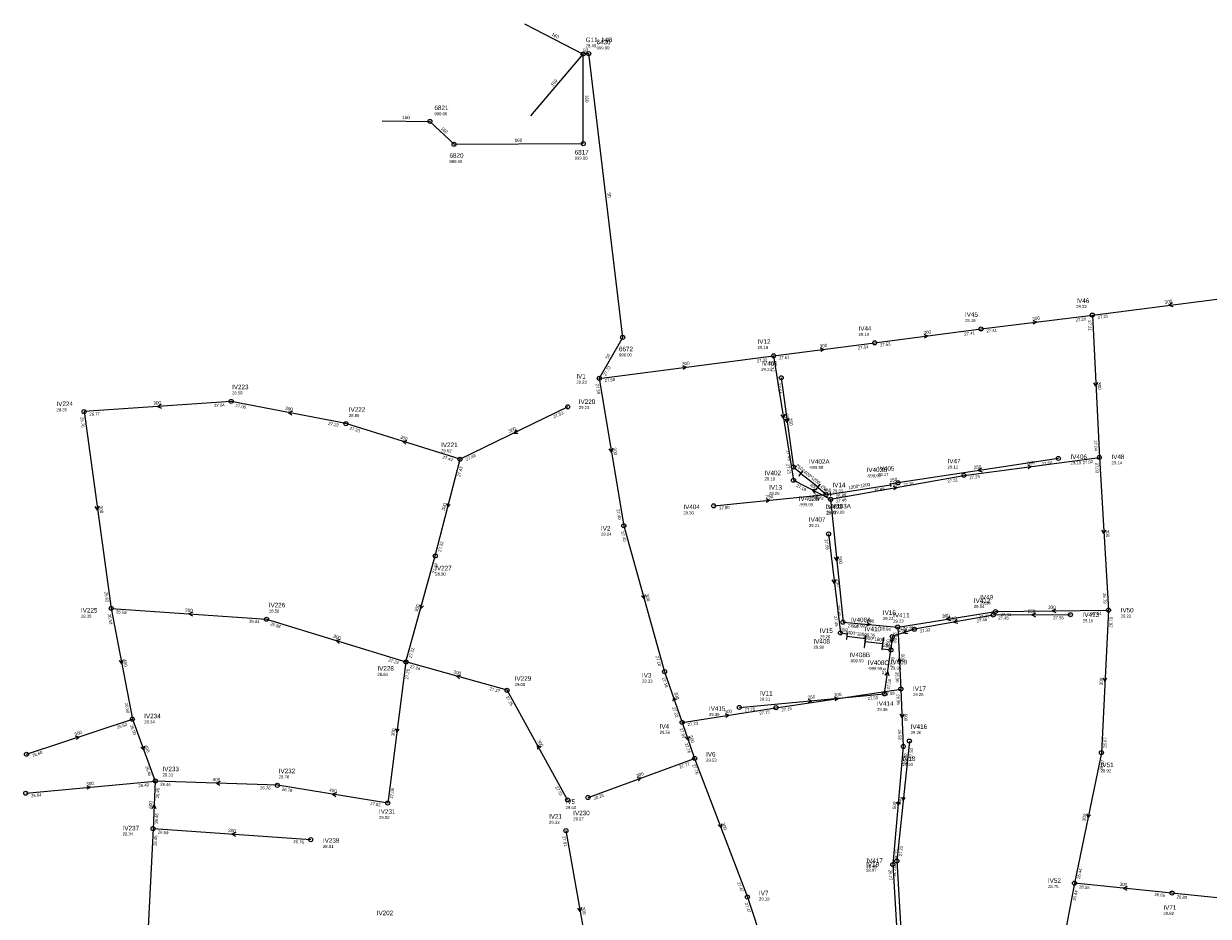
# Model space of a CAD drawing. Header units: metres. Extents: x 179992 to 198392, y 351761 to 369438.
# Tile 16 of 194: x 184780 to 185247, y 353629 to 353981. Entities that reach past the tile are written whole.
import ezdxf

# ---------------------------------------------------------------- set-up
doc = ezdxf.new("R2010")
doc.units = ezdxf.units.M

msp = doc.modelspace()

# ---------------------------------------------------------------- linework, layer by layer
at = {"layer": 'B-WE-RI-GWA-RIOOLLEIDING_BETON_300', "linetype": 'Continuous'}
for points in [[(185201.59, 353866.5), (185262.03, 353874.25)], [(185157.7, 353861.03), (185201.59, 353866.5)], [(185201.59, 353866.5), (185204.36, 353810.32)], [(185115.74, 353855.54), (185157.7, 353861.03)], [(185075.91, 353850.4), (185115.74, 353855.54)], [(185007.16, 353841.53), (185075.91, 353850.4)], [(185075.91, 353850.4), (185083.74, 353801.31)], [(185007.16, 353841.53), (185016.84, 353783.37)], [(184862, 353832.44), (184803.99, 353828.4)], [(184907.23, 353823.66), (184862, 353832.44)], [(184994.73, 353830.3), (184952.24, 353809.62)], [(184803.99, 353828.4), (184814.69, 353750.78)], [(184952.24, 353809.62), (184907.23, 353823.66)], [(184942.47, 353771.47), (184952.24, 353809.62)], [(185150.93, 353803.22), (185204.36, 353810.32)], [(185204.36, 353810.32), (185207.97, 353750.08)], [(185098.38, 353793.81), (185150.93, 353803.22)], [(185016.84, 353783.37), (185032.91, 353725.82)], [(184930.93, 353729.64), (184942.47, 353771.47)], [(184814.69, 353750.78), (184875.93, 353746.48)], [(184875.93, 353746.48), (184930.93, 353729.64)], [(185124.84, 353743.43), (185163.41, 353749.53)], [(185163.41, 353749.53), (185207.97, 353750.08)], [(185207.97, 353750.08), (185205.17, 353693.84)], [(184930.93, 353729.64), (184923.74, 353673.99)], [(184970.8, 353718.49), (184930.93, 353729.64)], [(185032.91, 353725.82), (185039.83, 353705.79)], [(184994.64, 353675.21), (184970.8, 353718.49)], [(185076.82, 353711.62), (185126.06, 353718.96)], [(185039.83, 353705.79), (185076.82, 353711.62)], [(184781.28, 353693.26), (184823.06, 353707.09)], [(185039.83, 353705.79), (185044.76, 353691.59)], [(185002.71, 353676.18), (185044.76, 353691.59)], [(185044.76, 353691.59), (185065.58, 353636.92)], [(185205.17, 353693.84), (185194.54, 353642.4)], [(184780.98, 353677.87), (184832.09, 353682.66)], [(184893.39, 353659.55), (184831.19, 353663.88)], [(184994.02, 353663.11), (185005.33, 353599.3)], [(185194.54, 353642.4), (185186.33, 353598.61)], [(185233, 353638.48), (185194.54, 353642.4)], [(185065.58, 353636.92), (185084.33, 353580.46)], [(185271.29, 353634.51), (185233, 353638.48)]]:
    msp.add_lwpolyline(points, dxfattribs=at)
at = {"layer": 'B-WE-RI-GWA-RIOOLLEIDING_BETON_400', "linetype": 'Continuous'}
for points in [[(185083.74, 353801.31), (185098.38, 353793.81)], [(184814.69, 353750.78), (184823.06, 353707.09)], [(184823.06, 353707.09), (184832.09, 353682.66)], [(184880.24, 353680.99), (184832.09, 353682.66)], [(184923.74, 353673.99), (184880.24, 353680.99)]]:
    msp.add_lwpolyline(points, dxfattribs=at)
at = {"layer": 'B-WE-RI-GWA-RIOOLLEIDING_BETON_500', "linetype": 'Continuous'}
for points in [[(185098.38, 353793.81), (185103.27, 353745.35)], [(185103.27, 353745.35), (185124.84, 353743.43)], [(185124.84, 353743.43), (185126.06, 353718.96)], [(185126.06, 353718.96), (185127.03, 353696.29)], [(185127.03, 353696.29), (185122.93, 353649.73)], [(185122.93, 353649.73), (185126.66, 353588.09)]]:
    msp.add_lwpolyline(points, dxfattribs=at)
at = {"layer": 'B-WE-RI-GWA-RIOOLLEIDING_BETON_600', "linetype": 'Continuous'}
for points in [[(184832.09, 353682.66), (184831.19, 353663.88)], [(184831.19, 353663.88), (184826.98, 353581.18)]]:
    msp.add_lwpolyline(points, dxfattribs=at)
at = {"layer": 'B-WE-RI-GWA-RIOOLPUT_INSPECTIEPUT'}
for centre in [(185201.59, 353866.5), (185157.7, 353861.03), (185115.74, 353855.54), (185075.91, 353850.4), (184862, 353832.44), (184994.73, 353830.3), (184803.99, 353828.4), (184907.23, 353823.66), (184952.24, 353809.62), (185204.36, 353810.32), (185150.93, 353803.22), (185083.74, 353801.31), (185098.38, 353793.81), (185016.84, 353783.37), (184942.47, 353771.47), (184814.69, 353750.78), (185207.97, 353750.08), (184875.93, 353746.48), (185103.27, 353745.35), (185163.41, 353749.53), (185124.84, 353743.43), (184930.93, 353729.64), (185032.91, 353725.82), (184970.8, 353718.49), (185126.06, 353718.96), (185076.82, 353711.62), (184823.06, 353707.09), (185039.83, 353705.79), (185127.03, 353696.29), (184781.28, 353693.26), (185044.76, 353691.59), (185205.17, 353693.84), (184832.09, 353682.66), (184880.24, 353680.99), (184780.98, 353677.87), (185002.71, 353676.18), (184923.74, 353673.99), (184994.64, 353675.21), (184831.19, 353663.88), (184994.02, 353663.11), (184893.39, 353659.55), (185122.93, 353649.73), (185194.54, 353642.4), (185233, 353638.48), (185065.58, 353636.92)]:
    msp.add_circle(centre, 0.8, dxfattribs=at)
at = {"layer": 'B-WE-RI-GWA_STROMINGSRICHTING'}
for points in [[(185233.15, 353871.27), (185231.81, 353870.38), (185233.33, 353869.84)], [(185178.13, 353864.3), (185179.65, 353863.77), (185178.31, 353862.87)], [(185135.2, 353858.81), (185136.72, 353858.29), (185135.39, 353857.38)], [(185094.3, 353853.5), (185095.83, 353852.97), (185094.49, 353852.07)], [(185040.01, 353846.49), (185041.54, 353845.97), (185040.2, 353845.07)], [(185203.62, 353839.88), (185202.97, 353838.41), (185202.18, 353839.81)], [(184834.38, 353831.24), (184832.99, 353830.42), (184834.48, 353829.8)], [(184886.17, 353828.48), (184884.61, 353828.05), (184885.89, 353827.07)], [(185080.31, 353827.39), (185079.83, 353825.85), (185078.89, 353827.16)], [(184974.46, 353821.24), (184973.48, 353819.96), (184975.09, 353819.94)], [(184931.32, 353816.9), (184929.73, 353816.64), (184930.9, 353815.52)], [(185012.47, 353813.99), (185012, 353812.45), (185011.05, 353813.75)], [(185176.12, 353807.29), (185177.64, 353806.77), (185176.31, 353805.87)], [(185092.67, 353797.54), (185091.06, 353797.56), (185092.01, 353796.26)], [(185123.11, 353798.97), (185124.65, 353798.52), (185123.36, 353797.55)], [(184809.86, 353791.11), (184809.34, 353789.59), (184808.43, 353790.92)], [(184947.01, 353792.12), (184947.35, 353790.54), (184948.41, 353791.76)], [(185206.8, 353781.68), (185206.16, 353780.2), (185205.36, 353781.59)], [(185101.4, 353771.09), (185100.83, 353769.58), (185099.96, 353770.94)], [(185025.18, 353756.18), (185024.88, 353754.59), (185023.79, 353755.79)], [(184936.39, 353752.13), (184936.7, 353750.55), (184937.78, 353751.75)], [(184846.8, 353749.25), (184845.31, 353748.63), (184846.7, 353747.81)], [(185145.43, 353747.42), (185144.12, 353746.48), (185145.66, 353745.99)], [(185187.12, 353750.54), (185185.69, 353749.81), (185187.14, 353749.1)], [(185112.68, 353745.23), (185114.05, 353744.39), (185112.56, 353743.8)], [(184905.02, 353738.33), (184903.43, 353738.06), (184904.6, 353736.95)], [(184819.31, 353730.48), (184818.88, 353728.94), (184817.9, 353730.21)], [(185126.24, 353729.79), (185125.45, 353731.2), (185124.8, 353729.72)], [(184952.45, 353724.37), (184950.86, 353724.07), (184952.06, 353722.98)], [(185205.92, 353723.43), (185206.57, 353721.96), (185207.36, 353723.36)], [(185037.52, 353714.68), (185036.37, 353715.8), (185036.16, 353714.21)], [(185099.91, 353715.79), (185101.44, 353715.29), (185100.12, 353714.37)], [(185056.79, 353709.19), (185058.33, 353708.7), (185057.01, 353707.77)], [(185127.2, 353709.09), (185126.54, 353707.62), (185125.76, 353709.03)], [(184800.58, 353700.41), (184802.17, 353700.18), (184801.03, 353699.04)], [(184926.81, 353703.34), (184927.33, 353701.82), (184928.23, 353703.15)], [(185042.5, 353700.29), (185042.29, 353698.69), (185041.14, 353699.81)], [(184827.75, 353696.48), (184827.58, 353694.88), (184826.4, 353695.98)], [(184984.05, 353695.94), (184982.72, 353696.85), (184982.78, 353695.24)], [(184805.03, 353680.85), (184806.54, 353680.27), (184805.17, 353679.41)], [(184857.63, 353682.49), (184856.16, 353681.82), (184857.58, 353681.06)], [(185022.14, 353684.07), (185023.73, 353683.89), (185022.63, 353682.71)], [(184903.53, 353677.97), (184901.99, 353677.49), (184903.3, 353676.55)], [(184830.85, 353671.87), (184831.64, 353673.27), (184832.29, 353671.8)], [(185124.39, 353674.51), (185124.98, 353673.01), (185125.82, 353674.38)], [(185199.44, 353669.68), (185199.86, 353668.12), (185200.85, 353669.38)], [(184863.78, 353662.33), (184862.29, 353661.71), (184863.68, 353660.9)], [(185055.33, 353665.86), (185055.17, 353664.26), (185053.98, 353665.34)], [(185215.28, 353641.01), (185213.77, 353640.44), (185215.13, 353639.58)], [(185000.13, 353632.75), (184999.67, 353631.2), (184998.71, 353632.5)]]:
    msp.add_lwpolyline(points, dxfattribs=at)
at = {"layer": 'B-WE-RI-HWA-RIOOLLEIDING_PVC_250', "linetype": 'Continuous'}
for points in [[(185078.897, 353841.751), (185083.72, 353806.55)], [(185188.199, 353809.927), (185124.924, 353800.304)], [(185083.72, 353806.55), (185086.755, 353804.13)], [(185093.286, 353798.548), (185096.583, 353795.682)], [(185124.924, 353800.304), (185121.988, 353799.81)], [(185052.304, 353791.246), (185096.583, 353795.682)], [(185096.583, 353795.682), (185098.306, 353795.921)], [(185097.595, 353780.165), (185102.259, 353741.117)], [(185162.48, 353748.166), (185131.404, 353742.547)], [(185192.956, 353748.284), (185162.48, 353748.166)], [(185131.404, 353742.547), (185122.703, 353739.633)], [(185102.259, 353741.117), (185104.95, 353740.727)], [(185122.703, 353739.633), (185122.157, 353734.393)], [(185118.716, 353734.87), (185122.157, 353734.393)], [(185119.626, 353717.03), (185122.157, 353734.393)], [(185062.389, 353711.714), (185119.626, 353717.03)], [(185129.444, 353698.449), (185124.484, 353651.172)], [(185124.484, 353651.172), (185128.005, 353590.018)]]:
    msp.add_lwpolyline(points, dxfattribs=at)
at = {"layer": 'B-WE-RI-HWA-RIOOLPUT', "linetype": 'Continuous'}
for points in [[(185087.351, 353804.997), (185085.89, 353803.093), (185085.969, 353803.033), (185087.43, 353804.937), (185087.351, 353804.997)], [(185098.463, 353795.291), (185098.275, 353796.476), (185098.176, 353796.461), (185098.364, 353795.275), (185098.463, 353795.291)], [(185104.77, 353738.658), (185105.063, 353741.04), (185104.963, 353741.052), (185104.671, 353738.67), (185104.77, 353738.658)]]:
    msp.add_lwpolyline(points, dxfattribs=at)
at = {"layer": 'B-WE-RI-HWA-RIOOLPUT_INSPECTIEPUT'}
for centre in [(185078.9, 353841.75), (185083.72, 353806.55), (185188.2, 353809.93), (185124.92, 353800.3), (185096.58, 353795.68), (185052.3, 353791.25), (185097.6, 353780.16), (185162.48, 353748.17), (185192.96, 353748.28), (185102.26, 353741.12), (185131.4, 353742.55), (185122.7, 353739.63), (185122.16, 353734.39), (185119.63, 353717.03), (185062.39, 353711.71), (185129.44, 353698.45), (185124.48, 353651.17)]:
    msp.add_circle(centre, 0.8, dxfattribs=at)
at = {"layer": 'B-WE-RI-HWA_STROMINGSRICHTING'}
for points in [[(185081.83, 353825.67), (185081.31, 353824.15), (185080.4, 353825.48)], [(185157.88, 353806.04), (185156.56, 353805.12), (185158.09, 353804.62)], [(185072.94, 353794.04), (185074.44, 353793.46), (185073.08, 353792.6)], [(185100.47, 353762.16), (185099.93, 353760.64), (185099.04, 353761.99)], [(185148.23, 353746.32), (185146.94, 353745.36), (185148.49, 353744.9)], [(185179.16, 353748.95), (185177.72, 353748.22), (185179.16, 353747.51)], [(185128.29, 353742.33), (185127.05, 353741.09), (185128.78, 353740.85)], [(185121.82, 353738.65), (185122.43, 353737.01), (185123.37, 353738.48)], [(185119.97, 353724.39), (185120.89, 353725.71), (185121.4, 353724.18)], [(185089.51, 353714.96), (185091.01, 353714.37), (185089.64, 353713.52)], [(185126.4, 353676.32), (185126.96, 353674.81), (185127.83, 353676.17)]]:
    msp.add_lwpolyline(points, dxfattribs=at)
at = {"layer": 'B-WE-RI-PERSLEIDING-POMPPUT'}
msp.add_circle((185000.8, 353969.45), 0.8, dxfattribs=at)
at = {"layer": 'B-WE-RI-PERSLEIDING-RIOOLPUT_INSPECTIEPUT'}
for centre in [(185002.99, 353969.61), (185016.39, 353857.68), (185007.16, 353841.53)]:
    msp.add_circle(centre, 0.8, dxfattribs=at)
at = {"layer": 'B-WE-RI-PERSLEIDING_PP_50', "linetype": 'Continuous'}
for points in [[(185002.99, 353969.61), (185000.8, 353969.45)], [(185016.39, 353857.68), (185002.99, 353969.61)], [(185007.16, 353841.53), (185016.39, 353857.68)]]:
    msp.add_lwpolyline(points, dxfattribs=at)
at = {"layer": 'B-WE-RI-SWA-RIOOLLEIDING_PE_1200', "linetype": 'Continuous'}
for points in [[(185086.631, 353804.02), (185093.479, 353798.782)], [(185098.329, 353795.863), (185122.057, 353799.53)]]:
    msp.add_lwpolyline(points, dxfattribs=at)
at = {"layer": 'B-WE-RI-SWA-RIOOLLEIDING_PE_1800', "linetype": 'Continuous'}
for points in [[(185104.821, 353739.871), (185112.194, 353738.936)], [(185111.995, 353737.771), (185118.969, 353736.906)]]:
    msp.add_lwpolyline(points, dxfattribs=at)
at = {"layer": 'B-WE-RI-SWA-RIOOLPUT', "linetype": 'Continuous'}
for points in [[(185092.77, 353797.811), (185094.231, 353799.715), (185094.152, 353799.776), (185092.691, 353797.872), (185092.77, 353797.811)], [(185122.175, 353798.943), (185121.987, 353800.128), (185121.888, 353800.112), (185122.076, 353798.927), (185122.175, 353798.943)], [(185111.747, 353735.373), (185112.332, 353740.137), (185112.233, 353740.149), (185111.648, 353735.385), (185111.747, 353735.373)], [(185118.7, 353734.517), (185119.285, 353739.281), (185119.186, 353739.293), (185118.601, 353734.529), (185118.7, 353734.517)]]:
    msp.add_lwpolyline(points, dxfattribs=at)
at = {"layer": 'B-WE-RI-VWA-RIOOLLEIDING', "linetype": 'Continuous'}
for points in [[(184977.68, 353981.43), (185000.8, 353969.45)], [(184980.12, 353945.09), (185000.8, 353969.45)], [(185000.85, 353934.11), (185000.8, 353969.45)], [(184921.58, 353943.14), (184940.36, 353942.89)], [(184940.36, 353942.89), (184949.88, 353933.87)], [(184949.88, 353933.87), (185000.85, 353934.11)]]:
    msp.add_lwpolyline(points, dxfattribs=at)
at = {"layer": 'B-WE-RI-VWA-RIOOLPUT_INSPECTIEPUT'}
for centre in [(184940.36, 353942.89), (184949.88, 353933.87), (185000.85, 353934.11)]:
    msp.add_circle(centre, 0.8, dxfattribs=at)

# ---------------------------------------------------------------- texts
at = {"layer": 'B-WE-RI-GWA_AFM'}
for s, rotation, p in [('300', 7.31, (185230.17, 353870.96)), ('300', 7.1, (185178, 353864.34)), ('300', 7.45, (185135.07, 353858.87)), ('300', 7.35, (185094.18, 353853.55)), ('300', 7.35, (185039.88, 353846.55)), ('300', -87.18, (185203.67, 353840.01)), ('300', 3.98, (184831.38, 353831.09)), ('300', -10.99, (184883.23, 353829.14)), ('300', -80.94, (185080.35, 353827.5)), ('300', 25.95, (184971.74, 353819.98)), ('300', -17.32, (184928.48, 353817.84)), ('300', -80.55, (185012.52, 353814.1)), ('300', 7.57, (185175.99, 353807.34)), ('400', -27.13, (185090.03, 353798.98)), ('300', 10.15, (185122.99, 353798.99)), ('300', -82.15, (184809.9, 353791.23)), ('300', 75.64, (184946.21, 353789.22)), ('300', -86.57, (185206.86, 353781.8)), ('500', -84.24, (185101.45, 353771.23)), ('300', -74.4, (185025.2, 353756.3)), ('300', 74.58, (184935.53, 353749.27)), ('300', 0.71, (185184.12, 353750.56)), ('300', -4.02, (184843.8, 353749.5)), ('500', -5.09, (185112.58, 353745.28)), ('300', 8.99, (185142.46, 353746.99)), ('300', -17.02, (184902.18, 353739.28)), ('500', -87.15, (185126.15, 353732.79)), ('400', -79.15, (184819.34, 353730.62)), ('300', -15.62, (184949.57, 353725.22)), ('300', 87.15, (185205.71, 353720.45)), ('300', -70.94, (185036.6, 353717.54)), ('300', 8.48, (185099.78, 353715.83)), ('300', 8.96, (185056.66, 353709.24)), ('500', -87.55, (185127.26, 353709.22)), ('300', 18.32, (184800.44, 353700.43)), ('300', 82.64, (184926.35, 353700.35)), ('300', -70.85, (185042.52, 353700.41)), ('400', -69.71, (184827.76, 353696.61)), ('300', -61.15, (184982.65, 353698.6)), ('300', 20.13, (185022, 353684.08)), ('300', 5.35, (184804.91, 353680.87)), ('400', -1.99, (184854.64, 353682.65)), ('400', -9.14, (184900.56, 353678.52)), ('600', 87.26, (184830.78, 353671.76)), ('500', 84.97, (185124.07, 353671.51)), ('300', 78.32, (185198.78, 353666.75)), ('300', -3.98, (184860.79, 353662.59)), ('300', -69.15, (185055.34, 353666)), ('300', -5.82, (185212.3, 353641.37)), ('300', -79.95, (185000.17, 353632.89))]:
    msp.add_text(s, height=1.3, rotation=rotation, dxfattribs=at).set_placement(p)
at = {"layer": 'B-WE-RI-GWA_BOB'}
for s, rotation, p in [('27.20', 7.1, (185195.06, 353863.87)), ('27.21', -87.18, (185199.89, 353864.41)), ('27.21', 7.31, (185203.8, 353864.97)), ('27.41', 7.45, (185151.19, 353858.36)), ('27.41', 7.1, (185159.91, 353859.49)), ('27.54', 7.35, (185109.23, 353852.88)), ('27.53', 7.45, (185117.96, 353854.01)), ('27.32', 7.35, (185069.4, 353847.74)), ('27.61', 7.35, (185078.12, 353848.87)), ('27.32', -80.94, (185074.45, 353848.14)), ('27.58', 7.35, (185009.37, 353840)), ('27.58', -80.55, (185005.71, 353839.26)), ('27.04', 3.98, (184855.34, 353830.17)), ('27.06', -10.99, (184863.62, 353830.29)), ('26.76', -82.15, (184802.48, 353826.17)), ('26.77', 3.98, (184806.11, 353826.74)), ('27.53', 25.95, (184989.4, 353825.71)), ('27.22', -10.99, (184900.21, 353823.19)), ('27.23', -17.32, (184908.6, 353821.35)), ('27.04', -87.18, (185202.23, 353817.02)), ('27.43', 25.95, (184954.83, 353808.88)), ('27.44', -17.32, (184945.21, 353809.93)), ('27.21', -80.94, (185080.89, 353807.74)), ('27.02', 7.57, (185197.86, 353807.64)), ('27.03', -86.57, (185202.68, 353808.22)), ('27.43', 75.64, (184952.3, 353802.59)), ('27.29', 7.57, (185153.15, 353801.7)), ('27.18', -27.13, (185084.7, 353798.8)), ('27.31', 10.15, (185144.55, 353800.25)), ('28.23', -27.13, (185091.51, 353795.31)), ('27.48', 10.15, (185100.67, 353792.39)), ('27.40', -80.55, (185013.95, 353789.78)), ('27.23', -84.24, (185096.79, 353791.64)), ('27.40', -74.4, (185015.64, 353780.96)), ('27.32', 75.64, (184944.71, 353772.96)), ('27.34', 74.58, (184942.4, 353764.44)), ('26.62', -82.15, (184811.98, 353757.27)), ('26.79', -86.57, (185205.77, 353756.76)), ('27.16', -84.24, (185100.8, 353751.93)), ('26.58', -79.15, (184813.3, 353748.48)), ('26.58', -4.02, (184816.56, 353748.84)), ('26.84', -4.02, (184869.02, 353745.16)), ('27.41', 8.99, (185156.97, 353746.69)), ('27.41', 0.71, (185165.43, 353747.75)), ('27.61', 0.71, (185201.19, 353748.2)), ('26.79', 87.15, (185209.43, 353743.2)), ('26.88', -17.02, (184877.32, 353744.17)), ('27.14', -5.09, (185105.1, 353743.38)), ('26.94', -5.09, (185117.91, 353742.24)), ('27.26', 8.99, (185127.1, 353741.96)), ('26.94', -87.15, (185123.14, 353741.34)), ('27.22', 74.58, (184933.2, 353731.09)), ('27.24', -17.02, (184923.9, 353729.91)), ('27.24', -15.62, (184932.37, 353727.37)), ('27.18', -74.4, (185029.35, 353731.89)), ('27.26', 82.64, (184931.84, 353722.67)), ('27.18', -70.94, (185031.86, 353723.34)), ('26.96', -87.15, (185123.92, 353725.66)), ('27.37', -15.62, (184963.77, 353718.59)), ('26.50', -79.15, (184820.01, 353713.43)), ('27.35', -61.15, (184970.19, 353715.87)), ('27.08', 8.48, (185119.6, 353716.18)), ('26.95', -87.55, (185124.35, 353716.88)), ('27.22', -70.94, (185035.91, 353711.63)), ('27.15', 8.96, (185070.38, 353708.78)), ('27.15', 8.48, (185079.06, 353710.13)), ('26.52', 18.32, (184817.17, 353703.24)), ('26.50', -69.71, (184822.07, 353704.59)), ('27.23', 8.96, (185042.09, 353704.32)), ('27.80', -70.85, (185038.79, 353703.31)), ('26.92', -87.55, (185124.94, 353703.01)), ('26.67', 87.15, (185207.07, 353695.75)), ('27.76', -70.85, (185040.83, 353697.42)), ('26.60', 18.32, (184783.74, 353692.18)), ('26.90', 84.97, (185128.23, 353689.36)), ('26.67', 78.32, (185205.56, 353686.82)), ('26.46', -69.71, (184828.04, 353688.41)), ('27.77', 20.13, (185038.99, 353687.56)), ('27.76', -69.15, (185043.79, 353689.08)), ('26.49', 5.35, (184825.49, 353680.23)), ('26.46', -1.99, (184834.03, 353680.79)), ('27.51', -61.15, (184989.78, 353680.3)), ('26.64', 5.35, (184783.14, 353676.26)), ('26.45', 87.26, (184833.56, 353675.78)), ('26.76', -1.99, (184873.38, 353679.43)), ('26.78', -9.14, (184881.93, 353678.9)), ('27.05', 82.64, (184925.78, 353675.74)), ('28.25', 20.13, (185005.21, 353675.18)), ('27.02', -9.14, (184916.74, 353673.29)), ('26.46', 87.26, (184833.08, 353665.79)), ('26.59', -3.98, (184833.06, 353661.95)), ('26.45', 87.09, (184832.64, 353657)), ('26.76', -3.98, (184886.48, 353658.23)), ('27.61', -79.95, (184992.6, 353660.83)), ('26.77', 84.97, (185124.9, 353651.56)), ('26.44', 78.32, (185196.71, 353643.99)), ('26.77', -86.54, (185121.25, 353647.62)), ('27.47', -69.15, (185061.48, 353642.63)), ('26.44', 79.38, (185195.06, 353635.38)), ('26.55', -5.82, (185196.35, 353640.41)), ('27.47', -71.63, (185064.5, 353634.45)), ('26.66', -5.82, (185226.05, 353637.38)), ('26.80', -5.92, (185234.8, 353636.48))]:
    msp.add_text(s, height=1.2, rotation=rotation, dxfattribs=at).set_placement(p)
at = {"layer": 'B-WE-RI-GWA_PUTDEKSELNIVEAU'}
for s, p in [('29.22', (185195.25, 353869.22)), ('29.19', (185151.36, 353863.75)), ('29.19', (185109.4, 353858.26)), ('29.18', (185069.57, 353853.12)), ('28.58', (184862.33, 353835.19)), ('29.23', (184999.08, 353829.39)), ('28.35', (184793.11, 353828.55)), ('28.80', (184908.39, 353826.28)), ('29.02', (184944.79, 353812.37)), ('29.12', (185144.5, 353805.93)), ('29.14', (185209.15, 353807.63)), ('29.33', (185099.13, 353796.51)), ('29.28', (185074.1, 353795.55)), ('29.24', (185007.82, 353779.43)), ('28.90', (184942.47, 353763.73)), ('29.08', (185157.32, 353752.28)), ('28.38', (184802.75, 353747.09)), ('28.58', (184876.85, 353749.15)), ('29.22', (185119, 353746.19)), ('29.22', (185212.77, 353747.14)), ('29.20', (185094.12, 353739.02)), ('28.84', (184919.66, 353724.16)), ('29.00', (184973.82, 353720.18)), ('29.33', (185024, 353721.48)), ('29.21', (185070.39, 353714.33)), ('29.26', (185130.86, 353716.19)), ('28.34', (184827.7, 353705.39)), ('29.56', (185030.97, 353701.29)), ('29.53', (185049.27, 353690.29)), ('28.33', (184834.91, 353684.5)), ('29.20', (185126.7, 353688.56)), ('28.92', (185204.84, 353686.11)), ('28.76', (184880.74, 353683.72)), ('29.60', (184993.88, 353671.6)), ('29.02', (184920.29, 353667.72)), ('29.33', (184987.34, 353665.78)), ('29.27', (184996.89, 353667.13)), ('28.34', (184819.2, 353661.19)), ('28.81', (184898.18, 353656.28)), ('28.97', (185112.37, 353646.87)), ('28.75', (185184.08, 353640.46)), ('29.19', (185070.12, 353635.54)), ('28.82', (185229.62, 353629.87))]:
    msp.add_text(s, height=1.2, dxfattribs=at).set_placement(p)
at = {"layer": 'B-WE-RI-GWA_PUTNUMMER'}
for s, p in [('IV46', (185195.25, 353871.26)), ('IV45', (185151.36, 353865.79)), ('IV44', (185109.4, 353860.3)), ('IV12', (185069.57, 353855.16)), ('IV223', (184862.33, 353837.23)), ('IV224', (184793.11, 353830.59)), ('IV220', (184999.08, 353831.43)), ('IV222', (184908.39, 353828.32)), ('IV221', (184944.79, 353814.41)), ('IV47', (185144.5, 353807.97)), ('IV48', (185209.15, 353809.67)), ('IV13', (185074.1, 353797.59)), ('IV14', (185099.13, 353798.55)), ('IV2', (185007.82, 353781.47)), ('IV227', (184942.47, 353765.77)), ('IV49', (185157.32, 353754.32)), ('IV225', (184802.75, 353749.13)), ('IV226', (184876.85, 353751.19)), ('IV50', (185212.77, 353749.18)), ('IV16', (185119, 353748.23)), ('IV15', (185094.12, 353741.06)), ('IV228', (184919.66, 353726.2)), ('IV229', (184973.82, 353722.22)), ('IV3', (185024, 353723.52)), ('IV11', (185070.39, 353716.37)), ('IV17', (185130.86, 353718.23)), ('IV234', (184827.7, 353707.43)), ('IV4', (185030.97, 353703.33)), ('IV6', (185049.27, 353692.33)), ('IV18', (185126.7, 353690.6)), ('IV233', (184834.91, 353686.54)), ('IV232', (184880.74, 353685.76)), ('IV51', (185204.84, 353688.15)), ('IV231', (184920.29, 353669.76)), ('IV5', (184993.88, 353673.64)), ('IV21', (184987.34, 353667.82)), ('IV230', (184996.89, 353669.17)), ('IV237', (184819.2, 353663.23)), ('IV238', (184898.18, 353658.32)), ('IV19', (185112.37, 353648.91)), ('IV52', (185184.08, 353642.5)), ('IV7', (185070.12, 353637.58)), ('IV202', (184919.39, 353629.74)), ('IV71', (185229.62, 353631.91))]:
    msp.add_text(s, height=1.8, dxfattribs=at).set_placement(p)
at = {"layer": 'B-WE-RI-HWA_AFM'}
for rotation, p in [(-82.2, (185081.87, 353825.79)), (-38.57, (185084.5, 353806.92)), (8.65, (185154.9, 353805.65)), (9.55, (185121.79, 353800.58)), (-41, (185094.28, 353798.74)), (7.9, (185095.78, 353796.37)), (5.72, (185072.81, 353794.09)), (-83.19, (185100.51, 353762.31)), (10.25, (185145.27, 353745.83)), (0.22, (185176.15, 353749)), (-8.25, (185102.17, 353741.93)), (18.52, (185125.31, 353741.33)), (-7.89, (185119, 353735.62)), (84.05, (185121.51, 353735.52)), (81.71, (185119.9, 353724.3)), (5.31, (185089.38, 353715)), (84.01, (185126.04, 353673.33))]:
    msp.add_text('250', height=1.3, rotation=rotation, dxfattribs=at).set_placement(p)
at = {"layer": 'B-WE-RI-HWA_BOB'}
for s, rotation, p in [('27.64', -82.2, (185077.39, 353839.53)), ('27.49', -82.2, (185081.01, 353813.04)), ('27.60', 8.65, (185181.75, 353807.13)), ('27.35', 8.65, (185127.17, 353798.83)), ('27.60', 5.72, (185090, 353793.21)), ('27.80', 5.72, (185054.47, 353789.65)), ('27.55', -83.19, (185096.04, 353777.97)), ('27.45', -83.19, (185099.67, 353747.66)), ('27.45', 10.25, (185156.11, 353745.18)), ('27.45', 0.22, (185164.49, 353746.37)), ('27.55', 0.22, (185186.16, 353746.46)), ('27.32', 10.25, (185133.69, 353741.13)), ('27.45', 81.71, (185122.96, 353727.4)), ('27.50', 81.71, (185121.7, 353718.75)), ('27.50', 5.31, (185113.02, 353714.61)), ('27.75', 5.31, (185064.55, 353710.11)), ('27.50', 84.01, (185130.52, 353691.5)), ('27.25', 84.01, (185126.48, 353652.97)), ('27.25', -86.7, (185122.8, 353649.07))]:
    msp.add_text(s, height=1.2, rotation=rotation, dxfattribs=at).set_placement(p)
at = {"layer": 'B-WE-RI-HWA_PUTDEKSELNIVEAU'}
for s, p in [('29.22', (185071.03, 353844.46)), ('-999.99', (185089.84, 353805.77)), ('29.13', (185192.95, 353807.66)), ('29.18', (185072.32, 353801.28)), ('29.17', (185117.06, 353803.02)), ('29.30', (185040.32, 353787.89)), ('29.33', (185096.5, 353787.94)), ('-999.99', (185098.22, 353788.18)), ('29.21', (185089.81, 353782.89)), ('29.04', (185154.86, 353750.91)), ('29.23', (185123.04, 353745.16)), ('29.16', (185197.76, 353745.34)), ('-999.99', (185106.27, 353743.3)), ('29.36', (185111.77, 353739.71)), ('29.30', (185091.61, 353734.84)), ('29.36', (185122.07, 353726.65)), ('29.35', (185050.41, 353708.36)), ('29.36', (185116.67, 353710.31)), ('29.26', (185129.95, 353701.18)), ('28.95', (185112.48, 353648.32))]:
    msp.add_text(s, height=1.2, dxfattribs=at).set_placement(p)
at = {"layer": 'B-WE-RI-HWA_PUTNUMMER'}
for s, p in [('IV401', (185071.03, 353846.5)), ('IV406', (185192.95, 353809.7)), ('IV402A', (185089.84, 353807.81)), ('IV405', (185117.06, 353805.06)), ('IV402', (185072.32, 353803.32)), ('IV404', (185040.32, 353789.93)), ('IV403', (185096.5, 353789.98)), ('IV403A', (185098.22, 353790.22)), ('IV407', (185089.81, 353784.93)), ('IV412', (185154.86, 353752.95)), ('IV408A', (185106.27, 353745.34)), ('IV411', (185123.04, 353747.2)), ('IV413', (185197.76, 353747.38)), ('IV410', (185111.77, 353741.75)), ('IV408', (185091.61, 353736.88)), ('IV409', (185122.07, 353728.69)), ('IV414', (185116.67, 353712.35)), ('IV415', (185050.41, 353710.4)), ('IV416', (185129.95, 353703.22)), ('IV417', (185112.48, 353650.36))]:
    msp.add_text(s, height=1.8, dxfattribs=at).set_placement(p)
at = {"layer": 'B-WE-RI-PERSLEIDING_AFM'}
for rotation, p in [(4.18, (185000.8, 353970.25)), (-83.17, (185010.34, 353914.78)), (60.25, (185010.59, 353849.07))]:
    msp.add_text('50', height=1.3, rotation=rotation, dxfattribs=at).set_placement(p)
at = {"layer": 'B-WE-RI-PERSLEIDING_BOB'}
msp.add_text('27.72', height=1.2, rotation=60.25, dxfattribs=at).set_placement((185009.72, 353842.37))
at = {"layer": 'B-WE-RI-PERSLEIDING_PUTDEKSELNIVEAU'}
for s, p in [('28.49', (185001.8, 353972.11)), ('999.00', (185006.08, 353971.25)), ('999.00', (185014.91, 353850.17)), ('29.23', (184998.11, 353839.42))]:
    msp.add_text(s, height=1.2, dxfattribs=at).set_placement(p)
at = {"layer": 'B-WE-RI-PERSLEIDING_PUTNUMMER'}
for s, p in [('G11_14B', (185001.8, 353974.15)), ('6430', (185006.08, 353973.29)), ('6672', (185014.91, 353852.21)), ('IV1', (184998.11, 353841.46))]:
    msp.add_text(s, height=1.8, dxfattribs=at).set_placement(p)
at = {"layer": 'B-WE-RI-SWA_AFM'}
for s, rotation, p in [('2400*1200', -37.41, (185086.82, 353804.87)), ('1200*1200', 8.79, (185105.44, 353797.74)), ('2400*1800', -7.23, (185103.96, 353740.77)), ('4800*1800', -7.07, (185110.94, 353738.68))]:
    msp.add_text(s, height=1.3, rotation=rotation, dxfattribs=at).set_placement(p)
at = {"layer": 'B-WE-RI-SWA_BOB'}
for p in [(185115.61, 353796.71), (185100.58, 353794.39)]:
    msp.add_text('26.89', height=1.2, rotation=8.79, dxfattribs=at).set_placement(p)
at = {"layer": 'B-WE-RI-SWA_PUTDEKSELNIVEAU'}
for p in [(185112.6, 353802.51), (185085.82, 353791.09), (185105.8, 353729.51), (185113.07, 353726.42)]:
    msp.add_text('-999.99', height=1.2, dxfattribs=at).set_placement(p)
at = {"layer": 'B-WE-RI-SWA_PUTNUMMER'}
for s, p in [('IV403B', (185112.6, 353804.55)), ('IV402B', (185085.82, 353793.13)), ('IV408B', (185105.8, 353731.55)), ('IV408C', (185113.07, 353728.46))]:
    msp.add_text(s, height=1.8, dxfattribs=at).set_placement(p)
at = {"layer": 'B-WE-RI-VWA_AFM'}
for rotation, p in [(-27.39, (184988.2, 353976.85)), (49.67, (184988.84, 353956.6)), (-89.92, (185001.61, 353953.34)), (-0.76, (184929.42, 353943.81)), (-43.46, (184944.54, 353940)), (0.27, (184973.79, 353934.78))]:
    msp.add_text('160', height=1.3, rotation=rotation, dxfattribs=at).set_placement(p)
at = {"layer": 'B-WE-RI-VWA_PUTDEKSELNIVEAU'}
for p in [(184942.16, 353945.3), (184997.46, 353927.78), (184948.08, 353926.48)]:
    msp.add_text('999.00', height=1.2, dxfattribs=at).set_placement(p)
at = {"layer": 'B-WE-RI-VWA_PUTNUMMER'}
for s, p in [('6821', (184942.16, 353947.34)), ('6820', (184948.08, 353928.52)), ('6817', (184997.46, 353929.82))]:
    msp.add_text(s, height=1.8, dxfattribs=at).set_placement(p)

doc.saveas('drawing.dxf')
